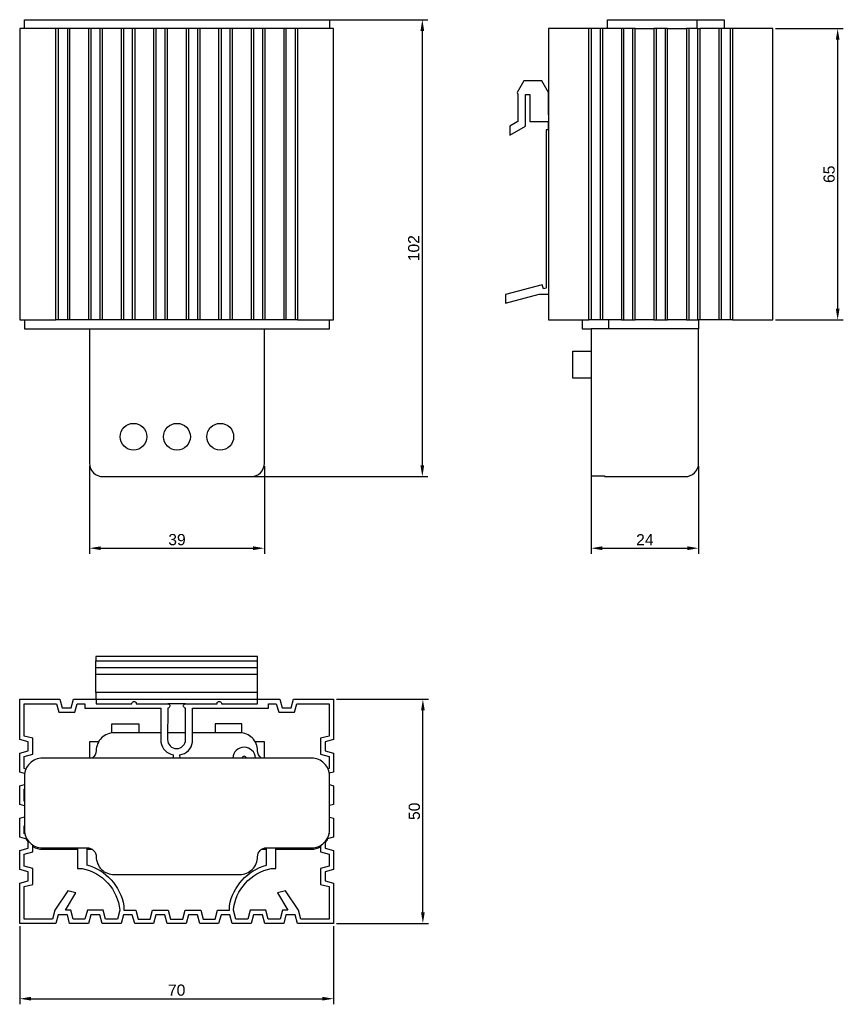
# Model space of a CAD drawing. Header units: millimetres. Extents: x 26 to 210, y 2 to 221.
import ezdxf

# ---------------------------------------------------------------- set-up
doc = ezdxf.new("R2010")
doc.units = ezdxf.units.MM
doc.layers.add('PDF_Geometry', color=7, linetype='Continuous')
doc.styles.get("Standard").update_dxf_attribs({"font": 'arial.ttf'})
doc.dimstyles.new('TDM', dxfattribs={"dimtxt": 2.5, "dimasz": 2.5, "dimexe": 1.25, "dimexo": 0.625, "dimtad": 1, "dimdec": 1, "dimtxsty": 'Standard', "dimcen": 2.5, "dimadec": 0, "dimazin": 0, "dimtfac": 1, "dimtdec": 1, "dimtmove": 0, "dimatfit": 3, "dimfxl": 1, "dimarcsym": 0})

# ---------------------------------------------------------------- blocks, each defined once
blk = doc.blocks.new('*D1')
at = {"color": 0, "lineweight": -2, "transparency": 16777216}
for p, q in [((41.91, 121.63), (41.91, 102.06)), ((80.88, 121.63), (80.88, 102.06)), ((44.41, 103.31), (78.38, 103.31))]:
    blk.add_line(p, q, dxfattribs=at)
at = {"color": 0, "transparency": 16777216}
for points in [[(44.41, 103.72), (44.41, 102.89), (41.91, 103.31)], [(78.38, 103.72), (78.38, 102.89), (80.88, 103.31)]]:
    blk.add_solid(points, dxfattribs=at)
at = {"layer": 'Defpoints', "color": 0, "transparency": 16777216}
for p in [(41.91, 122.26), (80.88, 122.26), (80.88, 103.31)]:
    blk.add_point(p, dxfattribs=at)
at = {"color": 0, "lineweight": 0, "transparency": 16777216, "insert": (61.4, 105.21), "char_height": 2.5, "attachment_point": 5}
blk.add_mtext('39', dxfattribs=at)
blk = doc.blocks.new('*D2')
at = {"color": 0, "lineweight": -2, "transparency": 16777216}
for p, q in [((153.72, 121.61), (153.72, 102.06)), ((177.72, 121.61), (177.72, 102.06)), ((156.22, 103.31), (175.22, 103.31))]:
    blk.add_line(p, q, dxfattribs=at)
at = {"color": 0, "transparency": 16777216}
for points in [[(156.22, 103.72), (156.22, 102.89), (153.72, 103.31)], [(175.22, 103.72), (175.22, 102.89), (177.72, 103.31)]]:
    blk.add_solid(points, dxfattribs=at)
at = {"layer": 'Defpoints', "color": 0, "transparency": 16777216}
for p in [(153.72, 122.24), (177.72, 122.24), (177.72, 103.31)]:
    blk.add_point(p, dxfattribs=at)
at = {"color": 0, "lineweight": 0, "transparency": 16777216, "insert": (165.72, 105.19), "char_height": 2.5, "attachment_point": 5}
blk.add_mtext('24', dxfattribs=at)
blk = doc.blocks.new('*D3')
at = {"color": 0, "lineweight": -2, "transparency": 16777216}
for p, q in [((92.05, 221.23), (117.36, 221.23)), ((116.11, 121.78), (116.11, 218.73)), ((78.55, 119.28), (117.36, 119.28))]:
    blk.add_line(p, q, dxfattribs=at)
at = {"color": 0, "transparency": 16777216}
for points in [[(115.69, 218.73), (116.52, 218.73), (116.11, 221.23)], [(115.69, 121.78), (116.52, 121.78), (116.11, 119.28)]]:
    blk.add_solid(points, dxfattribs=at)
at = {"layer": 'Defpoints', "color": 0, "transparency": 16777216}
for p in [(91.42, 221.23), (116.11, 221.23), (77.92, 119.28)]:
    blk.add_point(p, dxfattribs=at)
at = {"color": 0, "lineweight": 0, "transparency": 16777216, "insert": (114.2, 170.25), "char_height": 2.5, "attachment_point": 5, "rotation": 90}
blk.add_mtext('102', dxfattribs=at)
blk = doc.blocks.new('*D4')
at = {"color": 0, "lineweight": -2, "transparency": 16777216}
for p, q in [((194.89, 219.24), (209.97, 219.24)), ((208.72, 156.73), (208.72, 216.74)), ((194.89, 154.23), (209.97, 154.23))]:
    blk.add_line(p, q, dxfattribs=at)
at = {"color": 0, "transparency": 16777216}
for points in [[(208.31, 216.74), (209.14, 216.74), (208.72, 219.24)], [(208.31, 156.73), (209.14, 156.73), (208.72, 154.23)]]:
    blk.add_solid(points, dxfattribs=at)
at = {"layer": 'Defpoints', "color": 0, "transparency": 16777216}
for p in [(194.26, 219.24), (208.72, 219.24), (194.26, 154.23)]:
    blk.add_point(p, dxfattribs=at)
at = {"color": 0, "lineweight": 0, "transparency": 16777216, "insert": (206.82, 186.74), "char_height": 2.5, "attachment_point": 5, "rotation": 90}
blk.add_mtext('65', dxfattribs=at)
blk = doc.blocks.new('*D5')
at = {"color": 0, "lineweight": -2, "transparency": 16777216}
for p, q in [((26.33, 18.96), (26.33, 1.54)), ((96.33, 18.96), (96.33, 1.54)), ((28.83, 2.79), (93.83, 2.79))]:
    blk.add_line(p, q, dxfattribs=at)
at = {"color": 0, "transparency": 16777216}
for points in [[(28.83, 3.21), (28.83, 2.38), (26.33, 2.79)], [(93.83, 3.21), (93.83, 2.38), (96.33, 2.79)]]:
    blk.add_solid(points, dxfattribs=at)
at = {"layer": 'Defpoints', "color": 0, "transparency": 16777216}
for p in [(26.33, 19.59), (96.33, 19.59), (96.33, 2.79)]:
    blk.add_point(p, dxfattribs=at)
at = {"color": 0, "lineweight": 0, "transparency": 16777216, "insert": (61.33, 4.69), "char_height": 2.5, "attachment_point": 5}
blk.add_mtext('70', dxfattribs=at)
blk = doc.blocks.new('*D6')
at = {"color": 0, "lineweight": -2, "transparency": 16777216}
for p, q in [((96.96, 69.61), (117.48, 69.61)), ((116.23, 22.09), (116.23, 67.11)), ((96.96, 19.59), (117.48, 19.59))]:
    blk.add_line(p, q, dxfattribs=at)
at = {"color": 0, "transparency": 16777216}
for points in [[(115.82, 67.11), (116.65, 67.11), (116.23, 69.61)], [(115.82, 22.09), (116.65, 22.09), (116.23, 19.59)]]:
    blk.add_solid(points, dxfattribs=at)
at = {"layer": 'Defpoints', "color": 0, "transparency": 16777216}
for p in [(96.33, 69.61), (116.23, 69.61), (96.33, 19.59)]:
    blk.add_point(p, dxfattribs=at)
at = {"color": 0, "lineweight": 0, "transparency": 16777216, "insert": (114.33, 44.6), "char_height": 2.5, "attachment_point": 5, "rotation": 90}
blk.add_mtext('50', dxfattribs=at)

msp = doc.modelspace()

# ---------------------------------------------------------------- linework, layer by layer
at = {"layer": 'PDF_Geometry', "lineweight": 30}
for points in [[(27.39, 219.24), (27.39, 221.23), (27.47, 221.23), (27.69, 221.23), (28.07, 221.23), (28.58, 221.23), (29.17, 221.23), (29.84, 221.23), (30.61, 221.23), (31.41, 221.23), (41.4, 221.23), (41.91, 221.23), (42.41, 221.23), (42.8, 221.23), (43.13, 221.23), (43.35, 221.23), (43.39, 221.23), (43.47, 221.23), (43.68, 221.23), (44.07, 221.23), (44.57, 221.23), (45.17, 221.23), (45.88, 221.23), (46.6, 221.23), (47.41, 221.23), (75.38, 221.23), (76.19, 221.23), (76.95, 221.23), (77.63, 221.23), (78.22, 221.23), (78.73, 221.23), (79.11, 221.23), (79.32, 221.23), (79.4, 221.23), (79.49, 221.23), (79.66, 221.23), (80, 221.23), (80.42, 221.23), (80.88, 221.23), (81.39, 221.23), (91.42, 221.23), (92.18, 221.23), (92.95, 221.23), (93.62, 221.23), (94.22, 221.23), (94.72, 221.23), (95.1, 221.23), (95.32, 221.23), (95.4, 221.23), (95.4, 219.24)], [(157.4, 219.24), (157.4, 221.23), (157.49, 221.23), (157.7, 221.23), (158.08, 221.23), (158.55, 221.23), (159.18, 221.23), (159.86, 221.23), (160.62, 221.23), (161.38, 221.23), (173.4, 221.23), (174.16, 221.23), (174.92, 221.23), (175.64, 221.23), (176.24, 221.23), (176.74, 221.23), (177.08, 221.23), (177.34, 221.23), (177.42, 221.23)], [(177.42, 219.24), (177.42, 221.23), (177.46, 221.23), (177.67, 221.23), (177.97, 221.23), (178.39, 221.23), (178.9, 221.23), (179.41, 221.23), (180.17, 221.23), (180.93, 221.23), (181.61, 221.23), (182.25, 221.23), (182.71, 221.23), (183.09, 221.23), (183.35, 221.23), (183.39, 221.23), (183.39, 219.24)], [(34.92, 219.24), (34.42, 219.24)], [(36.96, 219.24), (34.92, 219.24), (34.92, 154.23), (34.42, 154.23)], [(37.46, 219.24), (36.96, 219.24), (36.96, 154.23), (34.92, 154.23)], [(41.7, 219.24), (37.46, 219.24), (37.46, 154.23), (36.96, 154.23)], [(42.2, 219.24), (41.7, 219.24), (41.7, 154.23), (37.46, 154.23)], [(44.19, 219.24), (42.2, 219.24), (42.2, 154.23), (41.7, 154.23)], [(44.7, 219.24), (44.19, 219.24), (44.19, 154.23), (42.2, 154.23)], [(48.93, 219.24), (44.7, 219.24), (44.7, 154.23), (44.19, 154.23)], [(49.44, 219.24), (48.93, 219.24), (48.93, 154.23), (44.7, 154.23)], [(51.43, 219.24), (49.44, 219.24), (49.44, 154.23), (48.93, 154.23)], [(51.98, 219.24), (51.43, 219.24), (51.43, 154.23), (49.44, 154.23)], [(56.17, 219.24), (51.98, 219.24), (51.98, 154.23), (51.43, 154.23)], [(56.72, 219.24), (56.17, 219.24), (56.17, 154.23), (51.98, 154.23)], [(58.71, 219.24), (56.72, 219.24), (56.72, 154.23), (56.17, 154.23)], [(59.22, 219.24), (58.71, 219.24), (58.71, 154.23), (56.72, 154.23)], [(63.45, 219.24), (59.22, 219.24), (59.22, 154.23), (58.71, 154.23)], [(63.96, 219.24), (63.45, 219.24), (63.45, 154.23), (59.22, 154.23)], [(65.95, 219.24), (63.96, 219.24), (63.96, 154.23), (63.45, 154.23)], [(66.5, 219.24), (65.95, 219.24), (65.95, 154.23), (63.96, 154.23)], [(70.69, 219.24), (66.5, 219.24), (66.5, 154.23), (65.95, 154.23)], [(71.24, 219.24), (70.69, 219.24), (70.69, 154.23), (66.5, 154.23)], [(73.22, 219.24), (71.24, 219.24), (71.24, 154.23), (70.69, 154.23)], [(73.73, 219.24), (73.22, 219.24), (73.22, 154.23), (71.24, 154.23)], [(77.96, 219.24), (73.73, 219.24), (73.73, 154.23), (73.22, 154.23)], [(78.47, 219.24), (77.96, 219.24), (77.96, 154.23), (73.73, 154.23)], [(80.46, 219.24), (78.47, 219.24), (78.47, 154.23), (77.96, 154.23)], [(80.97, 219.24), (80.46, 219.24), (80.46, 154.23), (78.47, 154.23)], [(85.2, 219.24), (80.97, 219.24), (80.97, 154.23), (80.46, 154.23)], [(85.71, 219.24), (85.2, 219.24), (85.2, 154.23), (80.97, 154.23)], [(87.74, 219.24), (85.71, 219.24), (85.71, 154.23), (85.2, 154.23)], [(88.25, 219.24), (87.74, 219.24), (87.74, 154.23), (85.71, 154.23)], [(88.25, 154.23), (96.33, 154.23), (96.33, 219.24), (88.25, 219.24), (88.25, 154.23), (87.74, 154.23)], [(153.76, 219.24), (153.21, 219.24)], [(155.75, 219.24), (153.76, 219.24), (153.76, 154.23), (153.21, 154.23)], [(156.26, 219.24), (155.75, 219.24), (155.75, 154.23), (153.76, 154.23)], [(160.49, 219.24), (156.26, 219.24), (156.26, 154.23), (155.75, 154.23)], [(163.54, 219.24), (163.24, 219.24), (161.38, 219.24), (160.79, 219.24), (160.49, 219.24), (160.49, 154.23), (156.26, 154.23)], [(160.49, 154.23), (160.79, 154.23), (161.72, 154.23), (163.24, 154.23), (163.54, 154.23), (163.54, 219.24), (167.73, 219.24)], [(161, 219.24), (161, 154.23)], [(162.99, 219.24), (162.99, 154.23)], [(170.78, 219.24), (170.48, 219.24), (168.03, 219.24), (167.73, 219.24), (167.73, 154.23), (163.54, 154.23)], [(167.73, 154.23), (168.03, 154.23), (170.48, 154.23), (170.78, 154.23), (170.78, 219.24), (175.01, 219.24)], [(168.24, 219.24), (168.24, 154.23)], [(170.27, 219.24), (170.27, 154.23)], [(177.51, 219.24), (175.9, 219.24), (175.43, 219.24), (175.01, 219.24), (175.01, 154.23), (170.78, 154.23)], [(175.01, 154.23), (175.39, 154.23), (176.19, 154.23), (177.51, 154.23), (177.51, 219.24), (178.01, 219.24)], [(175.52, 219.24), (175.52, 154.23)], [(182.25, 219.24), (178.01, 219.24), (178.01, 154.23), (177.51, 154.23)], [(182.75, 219.24), (182.25, 219.24), (182.25, 154.23), (178.01, 154.23)], [(184.78, 219.24), (182.75, 219.24), (182.75, 154.23), (182.25, 154.23)], [(185.29, 219.24), (184.78, 219.24), (184.78, 154.23), (182.75, 154.23)], [(185.29, 154.23), (194.26, 154.23), (194.26, 219.24), (185.29, 219.24), (185.29, 154.23), (184.78, 154.23)], [(144.24, 199.98), (144.24, 204.98), (142.76, 207.6), (138.74, 207.6), (137.26, 204.98), (137.38, 204.51), (137.38, 198.5), (135.65, 197.49), (135.65, 195.5), (139.12, 197.49), (139.12, 204.55), (140.09, 204.55), (140.09, 198.5), (144.2, 198.5), (144.2, 196.64), (143.69, 196.64), (143.69, 161.34), (143.1, 161.17), (142.84, 162.06), (134.68, 159.9), (134.68, 158), (142.17, 159.99), (144.24, 159.99)], [(27.39, 154.23), (27.39, 152.24), (27.47, 152.24), (27.69, 152.24), (28.07, 152.24), (28.58, 152.24), (29.17, 152.24), (29.84, 152.24), (30.61, 152.24), (31.41, 152.24), (91.42, 152.24), (92.18, 152.24), (92.95, 152.24), (93.62, 152.24), (94.22, 152.24), (94.72, 152.24), (95.1, 152.24), (95.32, 152.24), (95.4, 152.24), (95.4, 154.23)], [(151.73, 154.23), (151.73, 152.24), (151.82, 152.24), (152.07, 152.24), (152.49, 152.24), (153.04, 152.24), (153.72, 152.24)], [(157.7, 152.24), (157.7, 154.23)], [(44.91, 152.24), (77.92, 152.24)], [(153.72, 141.24), (149.7, 141.24), (149.7, 141.33), (149.7, 141.54), (149.7, 141.92), (149.7, 142.38), (149.7, 142.93), (149.7, 143.57), (149.7, 144.25), (149.7, 144.92), (149.7, 145.56), (149.7, 146.11), (149.7, 146.62), (149.7, 146.95), (149.7, 147.17), (149.7, 147.25), (153.72, 147.25)], [(79.32, 75.11), (79.32, 76.6), (43.3, 76.6), (43.3, 78.2)], [(79.32, 76.6), (79.32, 78.2)], [(79.32, 71.09), (79.32, 75.11), (43.3, 75.11), (43.3, 76.6)], [(43.3, 71.09), (43.3, 69.61), (79.32, 69.61), (79.32, 71.09), (43.3, 71.09), (43.3, 75.11)], [(43.3, 69.61), (43.3, 69.61)], [(63.32, 68.6), (59.34, 68.6)], [(46.9, 62.12), (46.9, 64.15), (46.99, 64.15), (47.2, 64.15), (47.54, 64.15), (48.04, 64.15), (48.59, 64.15), (49.23, 64.15), (49.91, 64.15), (50.58, 64.15), (51.22, 64.15), (51.77, 64.15), (52.23, 64.15), (52.61, 64.15), (52.83, 64.15), (52.91, 64.15), (52.91, 62.12)], [(75.89, 62.12), (75.89, 64.15), (75.85, 64.15), (75.59, 64.15), (75.26, 64.15), (74.79, 64.15), (74.2, 64.15), (73.56, 64.15), (72.89, 64.15), (72.25, 64.15), (71.62, 64.15), (71.02, 64.15), (70.56, 64.15), (70.22, 64.15), (69.97, 64.15), (69.88, 64.15), (69.88, 62.12)], [(63.32, 62.12), (59.34, 62.12)], [(43.9, 60.09), (43.9, 60.13), (41.91, 60.13), (41.91, 56.45)], [(43.9, 60.13), (43.94, 60.13)], [(78.85, 60.13), (78.9, 60.13)], [(80.88, 56.45), (80.88, 60.13), (78.9, 60.13), (78.9, 60.09)], [(27.39, 45.83), (26.33, 46.12), (26.33, 50.31), (27.39, 50.61)], [(95.4, 50.57), (96.33, 50.31), (96.33, 46.12), (95.4, 45.87)], [(27.39, 46.84), (27.31, 46.89), (27.31, 49.55), (27.39, 49.59)], [(27.94, 38.42), (26.33, 38.84), (26.33, 43.08), (27.39, 43.37)], [(95.4, 43.33), (96.33, 43.08), (96.33, 38.84), (94.89, 38.46)], [(27.47, 39.56), (27.31, 39.61), (27.31, 41.38), (27.39, 41.38)], [(95.36, 39.73), (95.36, 39.61), (95.32, 39.61)], [(94.43, 37.83), (94.43, 36.35), (96.33, 35.84), (96.33, 31.61), (94.43, 31.1), (94.43, 29.07), (96.33, 28.56), (96.33, 19.59), (88.25, 19.59), (87.74, 21.54), (85.71, 21.54), (85.2, 19.59), (80.97, 19.59), (80.46, 21.54), (78.47, 21.54), (77.96, 19.59), (73.73, 19.59), (73.22, 21.54), (71.24, 21.54), (70.69, 19.59), (66.5, 19.59), (65.95, 21.54), (63.96, 21.54), (63.45, 19.59), (59.22, 19.59), (58.71, 21.54), (56.72, 21.54), (56.17, 19.59), (51.98, 19.59), (51.43, 21.54), (49.44, 21.54), (48.93, 19.59), (44.7, 19.59), (44.19, 21.54), (42.2, 21.54), (41.7, 19.59), (37.46, 19.59), (36.96, 21.54), (34.92, 21.54), (34.42, 19.59), (26.33, 19.59), (26.33, 28.56), (28.24, 29.07), (28.24, 31.1), (26.33, 31.61), (26.33, 35.84), (28.24, 36.35), (28.24, 37.96)], [(48.68, 22.51), (48.17, 20.56), (45.46, 20.56), (44.95, 22.51), (41.44, 22.51), (40.89, 20.56), (38.22, 20.56), (37.72, 22.51), (36.57, 22.51), (38.82, 26.4), (37.04, 26.87), (34.16, 22.51), (33.65, 20.56), (27.31, 20.56), (27.31, 27.8), (29.25, 28.31), (29.25, 31.86), (27.31, 32.37), (27.31, 35.04), (29.25, 35.59), (29.25, 37.07)], [(41.27, 36.43), (41.27, 32.62)], [(41.27, 36.14), (42.5, 36.14)], [(80.29, 36.14), (81.39, 36.14)]]:
    msp.add_lwpolyline(points, dxfattribs=at)
for points in [[(34.42, 154.23), (34.42, 219.24), (26.33, 219.24), (26.33, 154.23)], [(153.21, 154.23), (153.21, 219.24), (144.24, 219.24), (144.24, 154.23)], [(43.3, 78.2), (79.32, 78.2), (79.32, 79.18), (43.3, 79.18)]]:
    msp.add_lwpolyline(points, close=True, dxfattribs=at)
for points in [[(177.72, 154.23), (177.72, 152.24), (177.67, 152.24), (177.42, 152.24), (177.04, 152.24), (176.57, 152.24), (175.94, 152.24), (175.26, 152.24), (174.5, 152.24), (173.74, 152.24), (161.72, 152.24), (160.96, 152.24), (160.2, 152.24), (159.52, 152.24), (158.88, 152.24), (158.38, 152.24), (158.04, 152.24), (157.78, 152.24), (157.7, 152.24), (157.66, 152.24), (153.72, 152.24), (153.72, 122.24), (153.72, 121.52), (153.72, 120.84), (153.72, 120.25), (153.72, 119.74), (153.72, 119.44), (156.73, 119.44), (156.73, 119.32), (156.73, 119.28), (174.71, 119.28, 0.414214), (177.72, 122.24), (177.72, 152.24)], [(41.91, 152.24), (41.91, 122.26, 0.414214), (44.91, 119.28), (77.92, 119.28, 0.414214), (80.88, 122.24), (80.88, 152.24)], [(27.43, 53.06), (26.33, 53.36), (26.33, 57.59), (28.24, 58.1), (28.24, 60.09), (26.33, 60.64), (26.33, 69.61), (35.3, 69.61), (35.81, 67.67), (37.8, 67.67), (38.35, 69.61), (43.35, 69.61), (43.35, 68.6), (51.34, 68.6), (51.34, 68.72), (51.39, 68.85), (51.47, 68.98), (51.6, 69.06), (51.73, 69.1), (51.85, 69.1), (51.98, 69.1), (52.11, 69.06), (52.19, 68.98), (52.28, 68.85), (52.32, 68.72), (52.32, 68.6), (59.34, 68.6), (59.47, 68.6), (59.6, 68.55), (59.68, 68.47), (59.77, 68.34), (59.81, 68.26), (59.85, 68.13), (59.81, 67.96), (59.77, 67.88), (59.68, 67.75), (59.6, 67.67), (59.47, 67.62), (59.34, 67.62), (59.3, 60.61, 0.997606), (63.32, 60.6), (63.32, 67.62), (63.19, 67.62), (63.07, 67.67), (62.98, 67.75), (62.9, 67.88), (62.86, 67.96), (62.81, 68.13), (62.86, 68.26), (62.9, 68.34), (62.98, 68.47), (63.07, 68.55), (63.19, 68.6), (63.32, 68.6), (70.35, 68.6), (70.35, 68.72), (70.39, 68.85), (70.47, 68.98), (70.56, 69.06), (70.69, 69.1), (70.81, 69.1), (70.94, 69.1), (71.07, 69.06), (71.19, 68.98), (71.28, 68.85), (71.32, 68.72), (71.32, 68.6), (79.32, 68.6), (79.32, 69.61), (84.31, 69.61), (84.86, 67.67), (86.85, 67.67), (87.36, 69.61), (96.33, 69.61), (96.33, 60.64), (94.43, 60.09), (94.43, 58.1), (96.33, 57.59), (96.33, 53.36), (95.36, 53.11)], [(27.73, 54.04), (27.31, 54.12), (27.31, 56.83), (29.25, 57.34), (29.25, 60.89), (27.31, 61.4), (27.31, 68.6), (34.54, 68.6), (35.05, 66.69), (38.61, 66.69), (39.11, 68.6), (40.85, 68.6), (40.85, 67.62), (57.82, 67.62), (57.82, 60.01, 0.326797), (60.57, 57.21), (60.57, 56.45)], [(62.09, 56.45), (62.06, 57.23, 0.347565), (64.84, 60.01), (64.84, 67.62), (81.82, 67.62), (81.82, 68.6), (83.55, 68.6), (84.1, 66.69), (87.61, 66.69), (88.12, 68.6), (95.36, 68.6), (95.36, 61.4), (93.41, 60.89), (93.41, 57.34), (95.36, 56.83), (95.36, 54.12), (95.06, 54.08)], [(57.82, 62.12), (47.41, 62.12, 0.414214), (43.39, 58.16, -0.252373), (42.48, 56.49)], [(80.27, 56.49, -0.252373), (79.36, 58.16, 0.414214), (75.38, 62.12), (64.84, 62.12)], [(95.4, 40.45), (95.4, 52.47, 0.414214), (91.42, 56.45), (31.41, 56.45, 0.414214), (27.39, 52.47), (27.39, 40.45), (27.39, 40.11, 0.033113), (27.43, 39.61)], [(27.39, 40.47, 0.414214), (31.41, 36.43), (41.38, 36.47, -0.414214), (43.39, 34.46, 0.414214), (47.41, 30.47), (75.38, 30.47, 0.414214), (79.36, 34.46, -0.414214), (81.37, 36.47)], [(41.22, 32.68, -0.289995), (49.57, 23.52), (49.57, 22.51), (52.23, 22.51), (52.74, 20.56), (55.41, 20.56), (55.96, 22.51), (59.47, 22.51), (59.98, 20.56), (62.69, 20.56), (63.19, 22.51), (66.71, 22.51), (67.26, 20.56), (69.92, 20.56), (70.43, 22.51), (73.1, 22.51), (73.1, 23.52, -0.288774), (81.39, 32.62), (81.39, 36.43), (91.42, 36.43, 0.414214), (95.4, 40.47)], [(29.25, 36.75, 0.141704), (31.41, 36.14), (39.24, 36.14)], [(39.24, 36.43), (39.24, 31.86), (40.26, 31.86, -0.331419), (48.63, 22.55)], [(93.41, 36.98), (93.41, 35.59), (95.36, 35.04), (95.36, 32.37), (93.41, 31.86), (93.41, 28.31), (95.36, 27.8), (95.36, 20.56), (89.01, 20.56), (88.5, 22.51), (85.62, 26.87), (83.85, 26.4), (86.09, 22.51), (84.95, 22.51), (84.44, 20.56), (81.77, 20.56), (81.22, 22.51), (77.71, 22.51), (77.2, 20.56), (74.49, 20.56), (73.99, 22.51, -0.32993), (82.41, 31.86), (83.42, 31.86), (83.42, 36.43)], [(83.42, 36.14), (91.42, 36.14, 0.131742), (93.4, 36.67)]]:
    msp.add_lwpolyline(points, format="xyb", dxfattribs=at)
for centre in [(51.7, 128.18), (61.4, 128.18), (71.05, 128.18)]:
    msp.add_circle(centre, 2.98, dxfattribs=at)
for centre, radius, start, end in [((76.38, 56.39), 2.52, 2.3126, 177.6874), ((76.38, 56.39), 0.487, 11.6401, 168.36), ((31.39, 40.14), 4, 204.3457, 218.3917), ((91.4, 40.14), 4, 318.6145, 336.2915)]:
    msp.add_arc(centre, radius, start, end, dxfattribs=at)

# ---------------------------------------------------------------- dimensions: what is measured, and where the dimension line sits
at = {"lineweight": 0}
for base, p1, p2, picture, middle in [((116.1056, 221.2283), (77.9224, 119.2755), (91.423, 221.2283), '*D3', (114.2042, 170.2519)), ((208.72, 219.24), (194.26, 154.23), (194.26, 219.24), '*D4', (206.82, 186.74)), ((116.23, 69.61), (96.33, 19.59), (96.33, 69.61), '*D6', (114.33, 44.6))]:
    dim = msp.add_linear_dim(base=base, p1=p1, p2=p2, angle=90, dimstyle='TDM', dxfattribs=at)
    dim.commit()
    dim.dimension.update_dxf_attribs({"geometry": picture, "text_midpoint": middle})
for base, p1, p2, picture, middle in [((80.88, 103.31), (41.91, 122.26), (80.88, 122.26), '*D1', (61.4, 105.21)), ((177.72, 103.31), (153.72, 122.24), (177.72, 122.24), '*D2', (165.72, 105.19)), ((96.33, 2.79), (26.33, 19.59), (96.33, 19.59), '*D5', (61.33, 4.69))]:
    dim = msp.add_linear_dim(base=base, p1=p1, p2=p2, dimstyle='TDM', dxfattribs=at)
    dim.commit()
    dim.dimension.update_dxf_attribs({"geometry": picture, "text_midpoint": middle})

doc.saveas('drawing.dxf')
